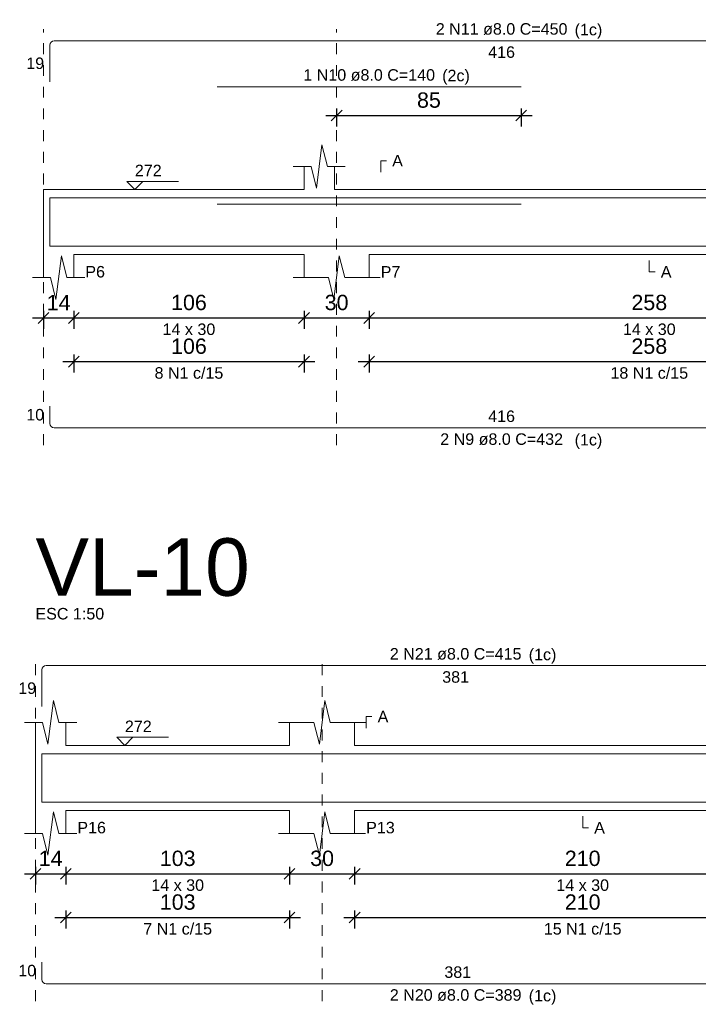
# Model space of a CAD drawing. Header units: millimetres. Extents: x 337 to 526, y -381 to -65.
# Tile 14 of 104: x 371.21 to 377.46, y -357.46 to -348.4. Entities that reach past the tile are written whole.
import ezdxf

# ---------------------------------------------------------------- set-up
doc = ezdxf.new("R2010")
doc.units = ezdxf.units.MM
doc.header["$MEASUREMENT"] = 0
doc.linetypes.add('Dashed', pattern=[0.75, 0.5, -0.25])
doc.layers.get('0').update_dxf_attribs({"lineweight": 5})
for name, color, linetype, lineweight in [('Descrição da armadura', 7, 'Continuous', 5), ('DT-Barras na forma', 1, 'Continuous', 20), ('DT-Barras rebatidas', 1, 'Continuous', 20), ('DT-Cotas', 7, 'Continuous', 5), ('DT-Forma', 5, 'Continuous', 5), ('DT-Pontilhado', 7, 'Dashed', 5), ('DT-Textos', 7, 'Continuous', 5), ('DT-Título', 102, 'Continuous', 20), ('Textos armaduras', 7, 'Continuous', 5)]:
    doc.layers.add(name, color=color, linetype=linetype, lineweight=lineweight)
doc.styles.add('Arial', font='arial.ttf')
doc.dimstyles.new('UM_50.000000', dxfattribs={"dimtxt": 0.18, "dimasz": 0.1, "dimexe": 0.1, "dimexo": 0.2, "dimgap": 0, "dimtad": 1, "dimtih": 1, "dimtoh": 1, "dimdec": 1, "dimlfac": 50, "dimzin": 0, "dimdsep": 46, "dimtxsty": 'Standard', "dimcen": 0.09, "dimdle": 0.1, "dimadec": 1, "dimazin": 2, "dimtfac": 1, "dimtdec": 4, "dimtofl": 0, "dimtmove": 0, "dimatfit": 3, "dimfxl": 1, "dimtolj": 1, "dimarcsym": 0})

# ---------------------------------------------------------------- blocks, each defined once
blk = doc.blocks.new('_Oblique')
at = {"color": 0, "linetype": 'ByBlock', "lineweight": -2}
blk.add_line((-0.5, -0.5), (0.5, 0.5), dxfattribs=at)
blk = doc.blocks.new('*D667')
at = {"layer": 'Defpoints', "color": 0, "transparency": 16777216}
for p in [(371.4312, -350.8767), (371.7112, -350.8767), (371.7112, -351.1415)]:
    blk.add_point(p, dxfattribs=at)
at = {"layer": 'DT-Cotas', "color": 0, "lineweight": -2, "transparency": 16777216}
for p, q in [((371.4312, -351.0767), (371.4312, -351.2415)), ((371.7112, -351.0767), (371.7112, -351.2415)), ((371.3312, -351.1415), (371.8112, -351.1415))]:
    blk.add_line(p, q, dxfattribs=at)
at = {"layer": 'DT-Cotas', "color": 0, "lineweight": -2, "transparency": 16777216, "xscale": 0.1, "yscale": 0.1, "zscale": 0.1, "rotation": 180}
blk.add_blockref('_Oblique', (371.4312, -351.1415), dxfattribs=at)
at = {"layer": 'DT-Cotas', "color": 0, "lineweight": -2, "transparency": 16777216, "xscale": 0.1, "yscale": 0.1, "zscale": 0.1}
blk.add_blockref('_Oblique', (371.7112, -351.1415), dxfattribs=at)
at = {"layer": 'DT-Cotas', "color": 7, "transparency": 16777216, "insert": (371.5712, -351.0003), "char_height": 0.1412, "attachment_point": 5, "rotation": 0.00573, "style": 'Arial'}
blk.add_mtext('\\A1;14', dxfattribs=at)
blk = doc.blocks.new('*D668')
at = {"layer": 'Defpoints', "color": 0, "transparency": 16777216}
for p in [(371.7112, -350.8767), (373.8314, -350.8767), (373.8314, -351.1415)]:
    blk.add_point(p, dxfattribs=at)
at = {"layer": 'DT-Cotas', "color": 0, "lineweight": -2, "transparency": 16777216}
for p, q in [((371.7112, -351.0767), (371.7112, -351.2415)), ((373.8314, -351.0767), (373.8314, -351.2415)), ((371.6112, -351.1415), (373.9314, -351.1415))]:
    blk.add_line(p, q, dxfattribs=at)
at = {"layer": 'DT-Cotas', "color": 0, "lineweight": -2, "transparency": 16777216, "xscale": 0.1, "yscale": 0.1, "zscale": 0.1, "rotation": 180}
blk.add_blockref('_Oblique', (371.7112, -351.1415), dxfattribs=at)
at = {"layer": 'DT-Cotas', "color": 0, "lineweight": -2, "transparency": 16777216, "xscale": 0.1, "yscale": 0.1, "zscale": 0.1}
blk.add_blockref('_Oblique', (373.8314, -351.1415), dxfattribs=at)
at = {"layer": 'DT-Cotas', "color": 7, "transparency": 16777216, "insert": (372.7713, -351.0003), "char_height": 0.1412, "attachment_point": 5, "rotation": 0.00573, "style": 'Arial'}
blk.add_mtext('\\A1;106', dxfattribs=at)
blk = doc.blocks.new('*D669')
at = {"layer": 'Defpoints', "color": 0, "transparency": 16777216}
for p in [(373.8314, -350.8767), (374.4314, -350.8767), (374.4314, -351.1415)]:
    blk.add_point(p, dxfattribs=at)
at = {"layer": 'DT-Cotas', "color": 0, "lineweight": -2, "transparency": 16777216}
for p, q in [((373.8314, -351.0767), (373.8314, -351.2415)), ((374.4314, -351.0767), (374.4314, -351.2415)), ((373.7314, -351.1415), (374.5314, -351.1415))]:
    blk.add_line(p, q, dxfattribs=at)
at = {"layer": 'DT-Cotas', "color": 0, "lineweight": -2, "transparency": 16777216, "xscale": 0.1, "yscale": 0.1, "zscale": 0.1, "rotation": 180}
blk.add_blockref('_Oblique', (373.8314, -351.1415), dxfattribs=at)
at = {"layer": 'DT-Cotas', "color": 0, "lineweight": -2, "transparency": 16777216, "xscale": 0.1, "yscale": 0.1, "zscale": 0.1}
blk.add_blockref('_Oblique', (374.4314, -351.1415), dxfattribs=at)
at = {"layer": 'DT-Cotas', "color": 7, "transparency": 16777216, "insert": (374.1314, -351.0003), "char_height": 0.1412, "attachment_point": 5, "rotation": 0.00573, "style": 'Arial'}
blk.add_mtext('\\A1;30', dxfattribs=at)
blk = doc.blocks.new('*D670')
at = {"layer": 'Defpoints', "color": 0, "transparency": 16777216}
for p in [(374.4314, -350.8767), (379.5912, -350.8767), (379.5912, -351.1415)]:
    blk.add_point(p, dxfattribs=at)
at = {"layer": 'DT-Cotas', "color": 0, "lineweight": -2, "transparency": 16777216}
for p, q in [((374.4314, -351.0767), (374.4314, -351.2415)), ((379.5912, -351.0767), (379.5912, -351.2415)), ((374.3314, -351.1415), (379.6912, -351.1415))]:
    blk.add_line(p, q, dxfattribs=at)
at = {"layer": 'DT-Cotas', "color": 0, "lineweight": -2, "transparency": 16777216, "xscale": 0.1, "yscale": 0.1, "zscale": 0.1, "rotation": 180}
blk.add_blockref('_Oblique', (374.4314, -351.1415), dxfattribs=at)
at = {"layer": 'DT-Cotas', "color": 0, "lineweight": -2, "transparency": 16777216, "xscale": 0.1, "yscale": 0.1, "zscale": 0.1}
blk.add_blockref('_Oblique', (379.5912, -351.1415), dxfattribs=at)
at = {"layer": 'DT-Cotas', "color": 7, "transparency": 16777216, "insert": (377.0113, -351.0003), "char_height": 0.1412, "attachment_point": 5, "rotation": 0.00573, "style": 'Arial'}
blk.add_mtext('\\A1;258', dxfattribs=at)
blk = doc.blocks.new('*D672')
at = {"layer": 'Defpoints', "color": 0, "transparency": 16777216}
for p in [(371.7112, -351.2792), (373.8314, -351.2792), (373.8314, -351.5439)]:
    blk.add_point(p, dxfattribs=at)
at = {"layer": 'DT-Cotas', "color": 0, "lineweight": -2, "transparency": 16777216}
for p, q in [((371.6112, -351.5439), (373.9314, -351.5439)), ((371.7112, -351.4792), (371.7112, -351.6439)), ((373.8314, -351.4792), (373.8314, -351.6439))]:
    blk.add_line(p, q, dxfattribs=at)
at = {"layer": 'DT-Cotas', "color": 0, "lineweight": -2, "transparency": 16777216, "xscale": 0.1, "yscale": 0.1, "zscale": 0.1, "rotation": 180}
blk.add_blockref('_Oblique', (371.7112, -351.5439), dxfattribs=at)
at = {"layer": 'DT-Cotas', "color": 0, "lineweight": -2, "transparency": 16777216, "xscale": 0.1, "yscale": 0.1, "zscale": 0.1}
blk.add_blockref('_Oblique', (373.8314, -351.5439), dxfattribs=at)
at = {"layer": 'DT-Cotas', "color": 7, "transparency": 16777216, "insert": (372.7713, -351.4027), "char_height": 0.1412, "attachment_point": 5, "rotation": 0.00573, "style": 'Arial'}
blk.add_mtext('\\A1;106', dxfattribs=at)
blk = doc.blocks.new('*D673')
at = {"layer": 'Defpoints', "color": 0, "transparency": 16777216}
for p in [(374.4314, -351.2792), (379.5912, -351.2792), (379.5912, -351.5439)]:
    blk.add_point(p, dxfattribs=at)
at = {"layer": 'DT-Cotas', "color": 0, "lineweight": -2, "transparency": 16777216}
for p, q in [((374.3314, -351.5439), (379.6912, -351.5439)), ((374.4314, -351.4792), (374.4314, -351.6439)), ((379.5912, -351.4792), (379.5912, -351.6439))]:
    blk.add_line(p, q, dxfattribs=at)
at = {"layer": 'DT-Cotas', "color": 0, "lineweight": -2, "transparency": 16777216, "xscale": 0.1, "yscale": 0.1, "zscale": 0.1, "rotation": 180}
blk.add_blockref('_Oblique', (374.4314, -351.5439), dxfattribs=at)
at = {"layer": 'DT-Cotas', "color": 0, "lineweight": -2, "transparency": 16777216, "xscale": 0.1, "yscale": 0.1, "zscale": 0.1}
blk.add_blockref('_Oblique', (379.5912, -351.5439), dxfattribs=at)
at = {"layer": 'DT-Cotas', "color": 7, "transparency": 16777216, "insert": (377.0113, -351.4027), "char_height": 0.1412, "attachment_point": 5, "rotation": 0.00573, "style": 'Arial'}
blk.add_mtext('\\A1;258', dxfattribs=at)
blk = doc.blocks.new('*D674')
at = {"layer": 'Defpoints', "color": 0, "transparency": 16777216}
for p in [(374.1314, -349.0133), (375.8314, -349.0133), (375.8314, -349.2781)]:
    blk.add_point(p, dxfattribs=at)
at = {"layer": 'DT-Cotas', "color": 0, "lineweight": -2, "transparency": 16777216}
for p, q in [((374.0314, -349.2781), (375.9314, -349.2781)), ((374.1314, -349.2133), (374.1314, -349.3781)), ((375.8314, -349.2133), (375.8314, -349.3781))]:
    blk.add_line(p, q, dxfattribs=at)
at = {"layer": 'DT-Cotas', "color": 0, "lineweight": -2, "transparency": 16777216, "xscale": 0.1, "yscale": 0.1, "zscale": 0.1, "rotation": 180}
blk.add_blockref('_Oblique', (374.1314, -349.2781), dxfattribs=at)
at = {"layer": 'DT-Cotas', "color": 0, "lineweight": -2, "transparency": 16777216, "xscale": 0.1, "yscale": 0.1, "zscale": 0.1}
blk.add_blockref('_Oblique', (375.8314, -349.2781), dxfattribs=at)
at = {"layer": 'DT-Cotas', "color": 7, "transparency": 16777216, "insert": (374.9814, -349.1369), "char_height": 0.1412, "attachment_point": 5, "rotation": 0.00573, "style": 'Arial'}
blk.add_mtext('\\A1;85', dxfattribs=at)
blk = doc.blocks.new('*D628')
at = {"layer": 'Defpoints', "color": 0, "transparency": 16777216}
for p in [(371.3576, -355.9945), (371.6376, -355.9945), (371.6376, -356.2593)]:
    blk.add_point(p, dxfattribs=at)
at = {"layer": 'DT-Cotas', "color": 0, "lineweight": -2, "transparency": 16777216}
for p, q in [((371.2576, -356.2593), (371.7376, -356.2593)), ((371.3576, -356.1945), (371.3576, -356.3593)), ((371.6376, -356.1945), (371.6376, -356.3593))]:
    blk.add_line(p, q, dxfattribs=at)
at = {"layer": 'DT-Cotas', "color": 0, "lineweight": -2, "transparency": 16777216, "xscale": 0.1, "yscale": 0.1, "zscale": 0.1, "rotation": 180}
blk.add_blockref('_Oblique', (371.3576, -356.2593), dxfattribs=at)
at = {"layer": 'DT-Cotas', "color": 0, "lineweight": -2, "transparency": 16777216, "xscale": 0.1, "yscale": 0.1, "zscale": 0.1}
blk.add_blockref('_Oblique', (371.6376, -356.2593), dxfattribs=at)
at = {"layer": 'DT-Cotas', "color": 7, "transparency": 16777216, "insert": (371.4976, -356.1181), "char_height": 0.1412, "attachment_point": 5, "rotation": 0.00573, "style": 'Arial'}
blk.add_mtext('\\A1;14', dxfattribs=at)
blk = doc.blocks.new('*D629')
at = {"layer": 'Defpoints', "color": 0, "transparency": 16777216}
for p in [(371.6376, -355.9945), (373.6976, -355.9945), (373.6976, -356.2593)]:
    blk.add_point(p, dxfattribs=at)
at = {"layer": 'DT-Cotas', "color": 0, "lineweight": -2, "transparency": 16777216}
for p, q in [((371.5376, -356.2593), (373.7976, -356.2593)), ((371.6376, -356.1945), (371.6376, -356.3593)), ((373.6976, -356.1945), (373.6976, -356.3593))]:
    blk.add_line(p, q, dxfattribs=at)
at = {"layer": 'DT-Cotas', "color": 0, "lineweight": -2, "transparency": 16777216, "xscale": 0.1, "yscale": 0.1, "zscale": 0.1, "rotation": 180}
blk.add_blockref('_Oblique', (371.6376, -356.2593), dxfattribs=at)
at = {"layer": 'DT-Cotas', "color": 0, "lineweight": -2, "transparency": 16777216, "xscale": 0.1, "yscale": 0.1, "zscale": 0.1}
blk.add_blockref('_Oblique', (373.6976, -356.2593), dxfattribs=at)
at = {"layer": 'DT-Cotas', "color": 7, "transparency": 16777216, "insert": (372.6676, -356.1181), "char_height": 0.1412, "attachment_point": 5, "rotation": 0.00573, "style": 'Arial'}
blk.add_mtext('\\A1;103', dxfattribs=at)
blk = doc.blocks.new('*D630')
at = {"layer": 'Defpoints', "color": 0, "transparency": 16777216}
for p in [(373.6976, -355.9945), (374.2976, -355.9945), (374.2976, -356.2593)]:
    blk.add_point(p, dxfattribs=at)
at = {"layer": 'DT-Cotas', "color": 0, "lineweight": -2, "transparency": 16777216}
for p, q in [((373.5976, -356.2593), (374.3976, -356.2593)), ((373.6976, -356.1945), (373.6976, -356.3593)), ((374.2976, -356.1945), (374.2976, -356.3593))]:
    blk.add_line(p, q, dxfattribs=at)
at = {"layer": 'DT-Cotas', "color": 0, "lineweight": -2, "transparency": 16777216, "xscale": 0.1, "yscale": 0.1, "zscale": 0.1, "rotation": 180}
blk.add_blockref('_Oblique', (373.6976, -356.2593), dxfattribs=at)
at = {"layer": 'DT-Cotas', "color": 0, "lineweight": -2, "transparency": 16777216, "xscale": 0.1, "yscale": 0.1, "zscale": 0.1}
blk.add_blockref('_Oblique', (374.2976, -356.2593), dxfattribs=at)
at = {"layer": 'DT-Cotas', "color": 7, "transparency": 16777216, "insert": (373.9976, -356.1181), "char_height": 0.1412, "attachment_point": 5, "rotation": 0.00573, "style": 'Arial'}
blk.add_mtext('\\A1;30', dxfattribs=at)
blk = doc.blocks.new('*D631')
at = {"layer": 'Defpoints', "color": 0, "transparency": 16777216}
for p in [(374.2976, -355.9945), (378.4978, -355.9945), (378.4978, -356.2593)]:
    blk.add_point(p, dxfattribs=at)
at = {"layer": 'DT-Cotas', "color": 0, "lineweight": -2, "transparency": 16777216}
for p, q in [((374.1976, -356.2593), (378.5978, -356.2593)), ((374.2976, -356.1945), (374.2976, -356.3593)), ((378.4978, -356.1945), (378.4978, -356.3593))]:
    blk.add_line(p, q, dxfattribs=at)
at = {"layer": 'DT-Cotas', "color": 0, "lineweight": -2, "transparency": 16777216, "xscale": 0.1, "yscale": 0.1, "zscale": 0.1, "rotation": 180}
blk.add_blockref('_Oblique', (374.2976, -356.2593), dxfattribs=at)
at = {"layer": 'DT-Cotas', "color": 0, "lineweight": -2, "transparency": 16777216, "xscale": 0.1, "yscale": 0.1, "zscale": 0.1}
blk.add_blockref('_Oblique', (378.4978, -356.2593), dxfattribs=at)
at = {"layer": 'DT-Cotas', "color": 7, "transparency": 16777216, "insert": (376.3977, -356.1181), "char_height": 0.1412, "attachment_point": 5, "rotation": 0.00573, "style": 'Arial'}
blk.add_mtext('\\A1;210', dxfattribs=at)
blk = doc.blocks.new('*D633')
at = {"layer": 'Defpoints', "color": 0, "transparency": 16777216}
for p in [(371.6376, -356.397), (373.6976, -356.397), (373.6976, -356.6617)]:
    blk.add_point(p, dxfattribs=at)
at = {"layer": 'DT-Cotas', "color": 0, "lineweight": -2, "transparency": 16777216}
for p, q in [((371.6376, -356.597), (371.6376, -356.7617)), ((373.6976, -356.597), (373.6976, -356.7617)), ((371.5376, -356.6617), (373.7976, -356.6617))]:
    blk.add_line(p, q, dxfattribs=at)
at = {"layer": 'DT-Cotas', "color": 0, "lineweight": -2, "transparency": 16777216, "xscale": 0.1, "yscale": 0.1, "zscale": 0.1, "rotation": 180}
blk.add_blockref('_Oblique', (371.6376, -356.6617), dxfattribs=at)
at = {"layer": 'DT-Cotas', "color": 0, "lineweight": -2, "transparency": 16777216, "xscale": 0.1, "yscale": 0.1, "zscale": 0.1}
blk.add_blockref('_Oblique', (373.6976, -356.6617), dxfattribs=at)
at = {"layer": 'DT-Cotas', "color": 7, "transparency": 16777216, "insert": (372.6676, -356.5205), "char_height": 0.1412, "attachment_point": 5, "rotation": 0.00573, "style": 'Arial'}
blk.add_mtext('\\A1;103', dxfattribs=at)
blk = doc.blocks.new('*D634')
at = {"layer": 'Defpoints', "color": 0, "transparency": 16777216}
for p in [(374.2976, -356.397), (378.4978, -356.397), (378.4978, -356.6617)]:
    blk.add_point(p, dxfattribs=at)
at = {"layer": 'DT-Cotas', "color": 0, "lineweight": -2, "transparency": 16777216}
for p, q in [((374.2976, -356.597), (374.2976, -356.7617)), ((378.4978, -356.597), (378.4978, -356.7617)), ((374.1976, -356.6617), (378.5978, -356.6617))]:
    blk.add_line(p, q, dxfattribs=at)
at = {"layer": 'DT-Cotas', "color": 0, "lineweight": -2, "transparency": 16777216, "xscale": 0.1, "yscale": 0.1, "zscale": 0.1, "rotation": 180}
blk.add_blockref('_Oblique', (374.2976, -356.6617), dxfattribs=at)
at = {"layer": 'DT-Cotas', "color": 0, "lineweight": -2, "transparency": 16777216, "xscale": 0.1, "yscale": 0.1, "zscale": 0.1}
blk.add_blockref('_Oblique', (378.4978, -356.6617), dxfattribs=at)
at = {"layer": 'DT-Cotas', "color": 7, "transparency": 16777216, "insert": (376.3977, -356.5205), "char_height": 0.1412, "attachment_point": 5, "rotation": 0.00573, "style": 'Arial'}
blk.add_mtext('\\A1;210', dxfattribs=at)

msp = doc.modelspace()

# ---------------------------------------------------------------- linework, layer by layer
at = {"layer": 'DT-Barras na forma'}
for points in [[(371.4912, -350.4147), (371.4912, -350.037), (379.8112, -350.037), (379.8112, -350.4147)], [(373.0314, -350.093), (375.8314, -350.093)], [(371.4912, -350.281), (371.4912, -350.481), (379.8112, -350.481), (379.8112, -350.281)], [(371.4176, -355.5325), (371.4176, -355.1548), (379.0378, -355.1548), (379.0378, -355.532)], [(371.4176, -355.3988), (371.4176, -355.5988), (379.0378, -355.5988)]]:
    msp.add_lwpolyline(points, dxfattribs=at)
at = {"layer": 'DT-Barras rebatidas'}
for p, q in [((371.4912, -348.9674), (371.4912, -348.6297)), ((371.5312, -348.5897), (379.7712, -348.5897)), ((373.0314, -349.0133), (375.8314, -349.0133)), ((371.4912, -351.9543), (371.4912, -352.1143)), ((371.5312, -352.1543), (379.7712, -352.1543)), ((371.4576, -354.3429), (378.9978, -354.3429)), ((371.4176, -354.7206), (371.4176, -354.3829)), ((371.4176, -357.0721), (371.4176, -357.2321)), ((371.4576, -357.2721), (379.0378, -357.2721))]:
    msp.add_line(p, q, dxfattribs=at)
for centre, start, end in [((371.5312, -348.6297), 90, 180), ((371.5312, -352.1143), 180, 270), ((371.4576, -354.3829), 90, 180), ((371.4576, -357.2321), 180, 270)]:
    msp.add_arc(centre, 0.04, start, end, dxfattribs=at)
at = {"layer": 'DT-Forma'}
for p, q in [((373.9464, -349.9472), (373.9964, -349.5472)), ((373.9964, -349.5472), (374.0464, -349.7472)), ((373.7314, -349.7472), (373.8964, -349.7472)), ((373.8314, -349.959), (373.8314, -349.7472)), ((373.8964, -349.7472), (373.9464, -349.9472)), ((374.0464, -349.7472), (374.2114, -349.7472)), ((374.1114, -349.7472), (374.1114, -349.959)), ((371.4312, -349.959), (371.7112, -349.959)), ((371.7112, -349.959), (373.8314, -349.959)), ((374.1114, -349.959), (379.5912, -349.959)), ((371.4312, -350.559), (371.4312, -350.7708)), ((371.5462, -350.9708), (371.5962, -350.5708)), ((371.5962, -350.5708), (371.6462, -350.7708)), ((371.7112, -350.7708), (371.7112, -350.559)), ((371.7112, -350.559), (373.8314, -350.559)), ((373.8314, -350.559), (373.8314, -350.7708)), ((374.1064, -350.9708), (374.1564, -350.5708)), ((374.1564, -350.5708), (374.2064, -350.7708)), ((374.4314, -350.7708), (374.4314, -350.559)), ((374.4314, -350.559), (379.5912, -350.559)), ((371.3312, -350.7708), (371.4962, -350.7708)), ((371.4962, -350.7708), (371.5462, -350.9708)), ((371.6462, -350.7708), (371.8112, -350.7708)), ((373.7314, -350.7708), (374.0564, -350.7708)), ((374.0564, -350.7708), (374.1064, -350.9708)), ((374.2064, -350.7708), (374.5314, -350.7708)), ((371.4726, -355.065), (371.5226, -354.665)), ((371.5226, -354.665), (371.5726, -354.865)), ((373.9726, -355.065), (374.0226, -354.665)), ((374.0226, -354.665), (374.0726, -354.865)), ((371.2576, -354.865), (371.4226, -354.865)), ((371.3576, -355.0768), (371.3576, -354.865)), ((371.4226, -354.865), (371.4726, -355.065)), ((371.5726, -354.865), (371.7376, -354.865)), ((371.6376, -354.865), (371.6376, -355.0768)), ((373.5976, -354.865), (373.9226, -354.865)), ((373.6976, -355.0768), (373.6976, -354.865)), ((373.9226, -354.865), (373.9726, -355.065)), ((374.0726, -354.865), (374.3976, -354.865)), ((374.2976, -354.865), (374.2976, -355.0768)), ((371.6376, -355.0768), (373.6976, -355.0768)), ((374.2976, -355.0768), (378.8178, -355.0768)), ((371.3576, -355.6768), (371.3576, -355.8886)), ((371.4726, -356.0886), (371.5226, -355.6886)), ((371.5226, -355.6886), (371.5726, -355.8886)), ((371.6376, -355.8886), (371.6376, -355.6768)), ((371.6376, -355.6768), (373.6976, -355.6768)), ((373.6976, -355.6768), (373.6976, -355.8886)), ((373.9726, -356.0886), (374.0226, -355.6886)), ((374.0226, -355.6886), (374.0726, -355.8886)), ((374.2976, -355.8886), (374.2976, -355.6768)), ((374.2976, -355.6768), (378.4978, -355.6768)), ((371.2576, -355.8886), (371.4226, -355.8886)), ((371.4226, -355.8886), (371.4726, -356.0886)), ((371.5726, -355.8886), (371.7376, -355.8886)), ((373.5976, -355.8886), (373.9226, -355.8886)), ((373.9226, -355.8886), (373.9726, -356.0886)), ((374.0726, -355.8886), (374.3976, -355.8886))]:
    msp.add_line(p, q, dxfattribs=at)
at = {"layer": 'DT-Forma', "linetype": 'Continuous'}
for p, q in [((371.4312, -350.559), (371.4312, -349.959)), ((371.3576, -355.6768), (371.3576, -355.0768))]:
    msp.add_line(p, q, dxfattribs=at)
at = {"layer": 'DT-Pontilhado', "ltscale": 0.2}
for p, q in [((371.4312, -352.3131), (371.4312, -348.4838)), ((374.1314, -352.3131), (374.1314, -348.4838)), ((371.3576, -357.4309), (371.3576, -354.237)), ((373.9976, -357.4309), (373.9976, -354.237))]:
    msp.add_line(p, q, dxfattribs=at)
at = {"layer": 'DT-Textos'}
for points in [[(374.5373, -349.8002), (374.5373, -349.6943), (374.5902, -349.6943)], [(372.3472, -349.8849), (372.2731, -349.959), (372.199, -349.8849), (372.6755, -349.8849)], [(377.0113, -350.612), (377.0113, -350.7179), (377.0642, -350.7179)], [(374.4035, -354.918), (374.4035, -354.8121), (374.4564, -354.8121)], [(372.2556, -355.0027), (372.1814, -355.0768), (372.1073, -355.0027), (372.5839, -355.0027)], [(376.3977, -355.7298), (376.3977, -355.8357), (376.4506, -355.8357)]]:
    msp.add_lwpolyline(points, dxfattribs=at)

# ---------------------------------------------------------------- texts
at = {"layer": 'Descrição da armadura', "linetype": 'Continuous', "char_height": 0.1059, "attachment_point": 8, "line_spacing_factor": 0.798, "style": 'Arial'}
for s, insert, width in [('2 N11 ø8.0 C=450', (375.6512, -348.5368), 2.43235), ('1 N10 ø8.0 C=140', (374.4314, -348.9604), 2.43235), ('8 N1 c/15', (372.7713, -351.7028), 1.269695), ('18 N1 c/15', (377.0113, -351.7028), 1.434671), ('2 N9 ø8.0 C=432', (375.6512, -352.3131), 2.267374), ('2 N21 ø8.0 C=415', (375.2277, -354.29), 2.43235), ('7 N1 c/15', (372.6676, -356.8206), 1.269695), ('15 N1 c/15', (376.3977, -356.8206), 1.434671), ('2 N20 ø8.0 C=389', (375.2277, -357.4309), 2.43235)]:
    msp.add_mtext(s, dxfattribs=dict(at, insert=insert, width=width))
at = {"layer": 'DT-Textos', "char_height": 0.1059, "line_spacing_factor": 0.798, "style": 'Arial'}
for s, insert, width, attachment_point in [('(1c)', (376.3237, -348.5718), 0.518615, 7), ('(2c)', (375.1037, -348.9948), 0.518615, 7), ('A', (374.6432, -349.7472), 0.200858, 7), ('272', (372.2731, -349.8372), 0.50244, 7), ('P6', (371.8171, -350.7708), 0.368339, 7), ('P7', (374.5373, -350.7708), 0.368339, 7), ('A', (377.1172, -350.7708), 0.200858, 7), ('14 x 30', (372.7713, -351.3003), 0.987824, 8), ('14 x 30', (377.0113, -351.3003), 0.987824, 8), ('(1c)', (376.3237, -352.3478), 0.518615, 7), ('ESC 1:50', (371.3576, -353.9193), 1.288964, 7), ('(1c)', (375.9007, -354.3248), 0.518615, 7), ('A', (374.5094, -354.865), 0.200858, 7), ('272', (372.1814, -354.955), 0.50244, 7), ('P16', (371.7435, -355.8886), 0.535819, 7), ('P13', (374.4035, -355.8886), 0.535819, 7), ('A', (376.5036, -355.8886), 0.200858, 7), ('14 x 30', (372.6676, -356.4181), 0.987824, 8), ('14 x 30', (376.3977, -356.4181), 0.987824, 8), ('(1c)', (375.9007, -357.4658), 0.518615, 7)]:
    msp.add_mtext(s, dxfattribs=dict(at, insert=insert, width=width, attachment_point=attachment_point))
at = {"layer": 'DT-Título', "insert": (371.3576, -353.7075), "char_height": 0.5295, "width": 4.017905, "attachment_point": 7, "line_spacing_factor": 0.798, "style": 'Arial'}
msp.add_mtext('VL-10', dxfattribs=at)
at = {"layer": 'Textos armaduras', "linetype": 'Continuous', "char_height": 0.1059, "attachment_point": 7, "line_spacing_factor": 0.798, "style": 'Arial'}
for s, insert, width in [('416', (375.5274, -348.7486), 0.494929), ('19', (371.2732, -348.8515), 0.329953), ('10', (371.2732, -352.0872), 0.329953), ('416', (375.5274, -352.1013), 0.494929), ('381', (375.1039, -354.5018), 0.494929), ('19', (371.1996, -354.6047), 0.329953), ('10', (371.1996, -357.205), 0.329953), ('381', (375.1239, -357.2191), 0.494929)]:
    msp.add_mtext(s, dxfattribs=dict(at, insert=insert, width=width))

# ---------------------------------------------------------------- dimensions: what is measured, and where the dimension line sits
at = {"layer": 'DT-Cotas'}
for base, p1, p2, picture, middle in [((375.8314, -349.2781), (374.1314, -349.0133), (375.8314, -349.0133), '*D674', (374.9814, -349.1369)), ((371.7112, -351.1415), (371.4312, -350.8767), (371.7112, -350.8767), '*D667', (371.5712, -351.0003)), ((373.8314, -351.1415), (371.7112, -350.8767), (373.8314, -350.8767), '*D668', (372.7713, -351.0003)), ((374.4314, -351.1415), (373.8314, -350.8767), (374.4314, -350.8767), '*D669', (374.1314, -351.0003)), ((379.5912, -351.1415), (374.4314, -350.8767), (379.5912, -350.8767), '*D670', (377.0113, -351.0003)), ((373.8314, -351.5439), (371.7112, -351.2792), (373.8314, -351.2792), '*D672', (372.7713, -351.4027)), ((379.5912, -351.5439), (374.4314, -351.2792), (379.5912, -351.2792), '*D673', (377.0113, -351.4027)), ((371.6376, -356.2593), (371.3576, -355.9945), (371.6376, -355.9945), '*D628', (371.4976, -356.1181)), ((373.6976, -356.2593), (371.6376, -355.9945), (373.6976, -355.9945), '*D629', (372.6676, -356.1181)), ((374.2976, -356.2593), (373.6976, -355.9945), (374.2976, -355.9945), '*D630', (373.9976, -356.1181)), ((378.4978, -356.2593), (374.2976, -355.9945), (378.4978, -355.9945), '*D631', (376.3977, -356.1181)), ((373.6976, -356.6617), (371.6376, -356.397), (373.6976, -356.397), '*D633', (372.6676, -356.5205)), ((378.4978, -356.6617), (374.2976, -356.397), (378.4978, -356.397), '*D634', (376.3977, -356.5205))]:
    dim = msp.add_linear_dim(base=base, p1=p1, p2=p2, dimstyle='UM_50.000000', override={"dimtxt": 0.1412, "dimasz": 0.1, "dimexe": 0.1, "dimexo": 0.2, "dimtad": 1, "dimtih": 0, "dimtoh": 0, "dimdec": 1, "dimlfac": 50, "dimzin": 8, "dimtxsty": 'Arial', "dimblk": 'Oblique', "dimblk1": 'Oblique', "dimblk2": 'Oblique', "dimsah": 1, "dimdle": 0.1, "dimse1": 0, "dimse2": 0, "dimclrt": 7, "dimadec": 1, "dimazin": 3, "dimtmove": 2, "dimldrblk": 'Oblique'}, dxfattribs=at)
    dim.commit()
    dim.dimension.update_dxf_attribs({"geometry": picture, "text_midpoint": middle, "dimtype": 160, "text_rotation": 0.00573})

doc.saveas('drawing.dxf')
